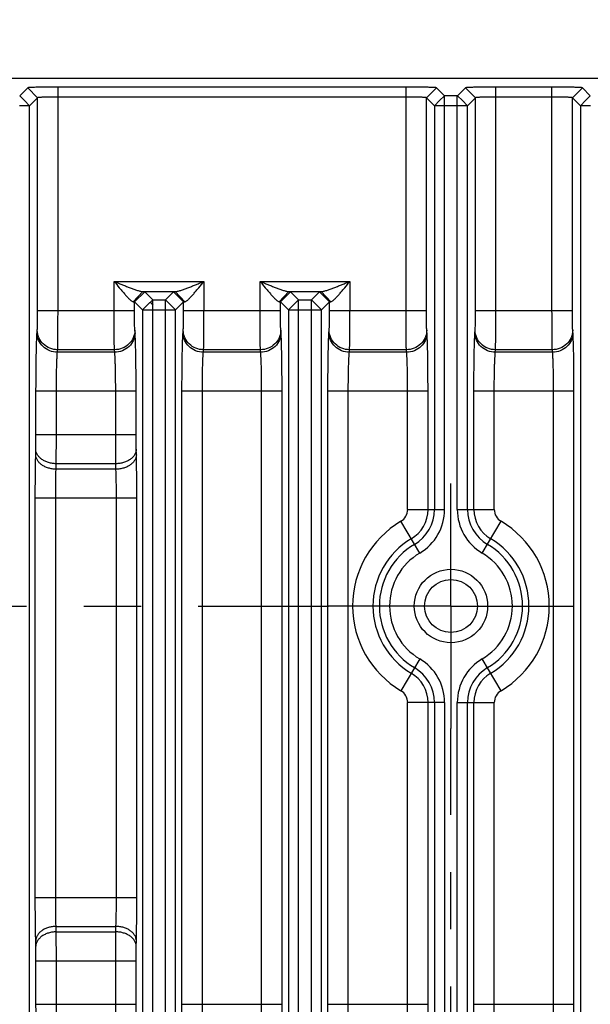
# Model space of a CAD drawing. Header units: inches. Extents: x 0 to 34, y 0 to 22.
# Tile 56 of 59: x 27.3 to 28.7, y 13.7 to 16.1. Entities that reach past the tile are written whole.
import ezdxf

# ---------------------------------------------------------------- set-up
doc = ezdxf.new("R2010")
doc.units = ezdxf.units.IN
doc.header["$LTSCALE"] = 1.87
doc.header["$MEASUREMENT"] = 0
doc.linetypes.add('CENTER', pattern=[0.6, 0.375, -0.075, 0.075, -0.075])
doc.layers.get('0').update_dxf_attribs({"linetype": 'CONTINUOUS'})
doc.layers.add('02___PRT_ALL_AXES', color=7, linetype='CONTINUOUS')
doc.layers.add('DIMENSIONS', color=7, linetype='CONTINUOUS')
doc.styles.get("Standard").update_dxf_attribs({"font": 'txt', "width": 0.8})
doc.dimstyles.new('DIMSTYLE_1', dxfattribs={"dimtxt": 0.125, "dimasz": 0.18, "dimexe": 0.125, "dimexo": 0.0625, "dimgap": 0.03125, "dimtad": 0, "dimtih": 1, "dimtoh": 1, "dimdec": 3, "dimzin": 4, "dimdsep": 46, "dimtxsty": 'STANDARD', "dimblk": '_FILLED', "dimblk1": '_FILLED', "dimblk2": '_FILLED', "dimcen": 0.09, "dimadec": 0, "dimazin": 0, "dimtp": 0.001, "dimtm": 0.001, "dimtfac": 1, "dimtdec": 3, "dimtofl": 0, "dimtmove": 0, "dimatfit": 3, "dimldrblk": '_FILLED', "dimfxl": 1, "dimtolj": 1, "dimtzin": 4, "dimarcsym": 0})
doc.dimstyles.new('DIMSTYLE_2', dxfattribs={"dimtxt": 0.125, "dimasz": 0.18, "dimexe": 0.125, "dimexo": 0.0625, "dimgap": 0.0625, "dimtad": 0, "dimtih": 1, "dimtoh": 1, "dimdec": 3, "dimzin": 4, "dimdsep": 46, "dimtxsty": 'STANDARD', "dimblk": '_FILLED', "dimblk1": '_FILLED', "dimblk2": '_FILLED', "dimcen": 0.09, "dimadec": 0, "dimazin": 0, "dimtp": 0.001, "dimtm": 0.001, "dimtfac": 1, "dimtdec": 3, "dimtofl": 0, "dimtmove": 0, "dimatfit": 3, "dimldrblk": '_FILLED', "dimfxl": 1, "dimtolj": 1, "dimtzin": 4, "dimarcsym": 0})

# ---------------------------------------------------------------- blocks, each defined once
blk = doc.blocks.new('*D15')
at = {"layer": 'DIMENSIONS', "color": 2, "linetype": 'CONTINUOUS'}
blk.add_line((17.4026, 10.8099), (17.4026, 16.6349), dxfattribs=at)
at = {"layer": 'DIMENSIONS', "color": 2, "linetype": 'CONTINUOUS', "insert": (17.3401, 16.6974), "char_height": 0.125, "width": 1.825, "attachment_point": 1, "rotation": 90, "line_spacing_factor": 0.9}
blk.add_mtext('3X 12.485{\\Ftxt.shx;\\W1.000000;\\H0.125000; }[317.11]', dxfattribs=at)
blk = doc.blocks.new('_FILLED')
at = {"color": 0, "linetype": 'BYBLOCK'}
blk.add_solid([(0, 0), (-1, 0.174), (-1, -0.174)], dxfattribs=at)
blk = doc.blocks.new('*D17')
at = {"layer": 'DIMENSIONS', "color": 2, "linetype": 'CONTINUOUS'}
for p, q in [((29.5057, 15.9474), (31.5122, 15.9474)), ((31.3872, 15.9474), (31.3872, 12.2709)), ((31.3872, 8.3444), (31.3872, 12.0209)), ((18.8503, 8.3444), (31.5122, 8.3444))]:
    blk.add_line(p, q, dxfattribs=at)
at = {"layer": 'DIMENSIONS', "color": 2, "linetype": 'CONTINUOUS', "xscale": 0.18, "yscale": 0.18, "zscale": 0.18}
for p, rotation in [((31.3872, 15.9474), 90), ((31.3872, 8.3444), 270)]:
    blk.add_blockref('_FILLED', p, dxfattribs=dict(at, rotation=rotation))
at = {"layer": 'DIMENSIONS', "color": 2, "linetype": 'CONTINUOUS', "insert": (31.3872, 12.2084), "char_height": 0.125, "width": 1.625, "attachment_point": 2, "line_spacing_factor": 0.9}
blk.add_mtext('(7.603{\\Ftxt.shx;\\W1.000000;\\H0.125000; }[193.12])', dxfattribs=at)
blk = doc.blocks.new('*D43')
at = {"layer": 'DIMENSIONS', "color": 2, "linetype": 'CONTINUOUS'}
for p, q in [((17.5936, 16.4632), (17.5936, 16.6349)), ((17.4656, 16.2496), (17.5936, 16.4632)), ((17.4656, 15.0584), (17.4656, 16.2496))]:
    blk.add_line(p, q, dxfattribs=at)
at = {"layer": 'DIMENSIONS', "color": 2, "linetype": 'CONTINUOUS', "insert": (17.5311, 16.6974), "char_height": 0.125, "width": 1.825, "attachment_point": 1, "rotation": 90, "line_spacing_factor": 0.9}
blk.add_mtext('2X 12.422{\\Ftxt.shx;\\W1.000000;\\H0.125000; }[315.51]', dxfattribs=at)

msp = doc.modelspace()

# ---------------------------------------------------------------- linework, layer by layer
at = {"color": 7, "linetype": 'CONTINUOUS'}
for p, q in [((18.2432, 15.9474), (29.4432, 15.9474)), ((27.288, 15.9236), (27.2684, 15.904)), ((27.3124, 15.8992), (27.288, 15.9236)), ((27.3624, 15.3771), (27.3624, 15.9254)), ((28.216, 15.9254), (27.3624, 15.9254)), ((28.216, 15.3771), (28.216, 15.9254)), ((28.266, 15.8992), (28.2904, 15.9236)), ((28.31, 15.904), (28.2904, 15.9236)), ((28.362, 15.9236), (28.3424, 15.904)), ((28.3864, 15.8992), (28.362, 15.9236)), ((28.574, 15.9254), (28.4364, 15.9254)), ((28.4364, 15.3771), (28.4364, 15.9254)), ((28.574, 15.3771), (28.574, 15.9254)), ((28.624, 15.8992), (28.6484, 15.9236)), ((28.668, 15.904), (28.6484, 15.9236)), ((27.2803, 15.8921), (27.2684, 15.904)), ((27.2928, 15.8796), (27.2803, 15.8921)), ((27.3124, 15.8992), (27.2928, 15.8796)), ((27.3124, 15.3771), (27.3124, 15.8992)), ((28.216, 15.901), (27.3624, 15.901)), ((28.266, 15.3771), (28.266, 15.8992)), ((28.2856, 15.8796), (28.266, 15.8992)), ((28.2856, 15.8796), (28.2981, 15.8921)), ((28.2981, 15.8921), (28.31, 15.904)), ((28.3424, 15.904), (28.31, 15.904)), ((28.3106, 14.8901), (28.3106, 15.904)), ((28.3418, 14.8901), (28.3418, 15.904)), ((28.3543, 15.8921), (28.3424, 15.904)), ((28.3668, 15.8796), (28.3543, 15.8921)), ((28.3864, 15.8992), (28.3668, 15.8796)), ((28.3864, 15.3771), (28.3864, 15.8992)), ((28.574, 15.901), (28.4364, 15.901)), ((28.624, 15.3771), (28.624, 15.8992)), ((28.6436, 15.8796), (28.624, 15.8992)), ((28.6436, 15.8796), (28.6561, 15.8921)), ((28.6561, 15.8921), (28.668, 15.904)), ((27.2928, 15.8796), (27.2678, 15.8796)), ((27.2928, 8.4272), (27.2928, 15.8796)), ((28.2856, 15.8796), (28.2856, 14.8901)), ((28.3106, 15.8796), (28.2856, 15.8796)), ((28.3418, 15.8796), (28.3106, 15.8796)), ((28.3668, 15.8796), (28.3418, 15.8796)), ((28.3668, 14.8901), (28.3668, 15.8796)), ((28.6436, 15.8796), (28.6436, 8.4272)), ((28.6686, 15.8796), (28.6436, 15.8796)), ((27.5, 15.4492), (27.7204, 15.4492)), ((27.5, 15.3771), (27.5, 15.4492)), ((27.7204, 15.4492), (27.7204, 15.3771)), ((27.858, 15.4492), (28.0784, 15.4492)), ((27.858, 15.3771), (27.858, 15.4492)), ((28.0784, 15.4492), (28.0784, 15.3771)), ((27.5703, 15.4242), (27.5469, 15.3992)), ((27.575, 15.4236), (27.55, 15.3986)), ((27.5703, 15.4242), (27.6501, 15.4242)), ((27.575, 15.4236), (27.5946, 15.404)), ((27.6258, 15.404), (27.6454, 15.4236)), ((27.6454, 15.4236), (27.6704, 15.3986)), ((27.6501, 15.4242), (27.6735, 15.3992)), ((27.9283, 15.4242), (27.9049, 15.3992)), ((27.933, 15.4236), (27.908, 15.3986)), ((27.9283, 15.4242), (28.0081, 15.4242)), ((27.933, 15.4236), (27.9526, 15.404)), ((27.9838, 15.404), (28.0034, 15.4236)), ((28.0034, 15.4236), (28.0284, 15.3986)), ((28.0081, 15.4242), (28.0315, 15.3992)), ((27.55, 15.3771), (27.55, 15.3986)), ((27.55, 15.3986), (27.5696, 15.379)), ((27.5946, 15.404), (27.5821, 15.3915)), ((27.5946, 15.404), (27.6258, 15.404)), ((27.5946, 8.9028), (27.5946, 15.404)), ((27.6258, 8.9028), (27.6258, 15.404)), ((27.6258, 15.404), (27.6383, 15.3915)), ((27.6508, 15.379), (27.6704, 15.3986)), ((27.6704, 15.3771), (27.6704, 15.3986)), ((27.908, 15.3771), (27.908, 15.3986)), ((27.908, 15.3986), (27.9276, 15.379)), ((27.9526, 15.404), (27.9401, 15.3915)), ((27.9526, 15.404), (27.9838, 15.404)), ((27.9526, 8.9028), (27.9526, 15.404)), ((27.9838, 8.9028), (27.9838, 15.404)), ((27.9838, 15.404), (27.9963, 15.3915)), ((28.0088, 15.379), (28.0284, 15.3986)), ((28.0284, 15.3771), (28.0284, 15.3986)), ((27.55, 15.3771), (27.3124, 15.3771)), ((27.5821, 15.3915), (27.5696, 15.379)), ((27.5696, 15.379), (27.5696, 8.9278)), ((27.5696, 15.379), (27.5946, 15.379)), ((27.5946, 15.379), (27.6258, 15.379)), ((27.6258, 15.379), (27.6508, 15.379)), ((27.6383, 15.3915), (27.6508, 15.379)), ((27.6508, 8.9278), (27.6508, 15.379)), ((27.908, 15.3771), (27.6704, 15.3771)), ((27.9401, 15.3915), (27.9276, 15.379)), ((27.9276, 15.379), (27.9276, 8.9278)), ((27.9276, 15.379), (27.9526, 15.379)), ((27.9526, 15.379), (27.9838, 15.379)), ((27.9838, 15.379), (28.0088, 15.379)), ((27.9963, 15.3915), (28.0088, 15.379)), ((28.0088, 8.9278), (28.0088, 15.379)), ((28.266, 15.3771), (28.0284, 15.3771)), ((28.624, 15.3771), (28.3864, 15.3771)), ((27.311, 15.323), (27.3115, 15.3293)), ((27.5513, 15.323), (27.5509, 15.3293)), ((27.669, 15.323), (27.6695, 15.3293)), ((27.9093, 15.323), (27.9089, 15.3293)), ((28.027, 15.323), (28.0275, 15.3293)), ((28.2673, 15.323), (28.2669, 15.3293)), ((28.385, 15.323), (28.3855, 15.3293)), ((28.6253, 15.323), (28.6249, 15.3293)), ((27.361, 15.2753), (27.3615, 15.2816)), ((27.5009, 15.2816), (27.3615, 15.2816)), ((27.5014, 15.2753), (27.5009, 15.2816)), ((27.719, 15.2753), (27.7195, 15.2816)), ((27.8589, 15.2816), (27.7195, 15.2816)), ((27.8594, 15.2753), (27.8589, 15.2816)), ((28.077, 15.2753), (28.0775, 15.2816)), ((28.2169, 15.2816), (28.0775, 15.2816)), ((28.2174, 15.2753), (28.2169, 15.2816)), ((28.435, 15.2753), (28.4355, 15.2816)), ((28.5749, 15.2816), (28.4355, 15.2816)), ((28.5754, 15.2753), (28.5749, 15.2816)), ((27.5014, 15.2753), (27.361, 15.2753)), ((27.8594, 15.2753), (27.719, 15.2753)), ((28.2174, 15.2753), (28.077, 15.2753)), ((28.5754, 15.2753), (28.435, 15.2753)), ((27.5539, 15.1798), (27.3084, 15.1798)), ((27.3084, 15.0728), (27.3084, 15.1798)), ((27.3584, 15.0728), (27.3584, 15.1798)), ((27.5039, 15.0728), (27.5039, 15.1798)), ((27.5539, 15.0728), (27.5539, 15.1798)), ((27.9119, 15.1798), (27.6664, 15.1798)), ((27.6664, 13.6771), (27.6664, 15.1798)), ((27.7164, 13.6771), (27.7164, 15.1798)), ((27.8619, 13.6771), (27.8619, 15.1798)), ((27.9119, 13.6771), (27.9119, 15.1798)), ((28.2699, 15.1798), (28.0244, 15.1798)), ((28.0244, 13.6771), (28.0244, 15.1798)), ((28.0744, 13.6771), (28.0744, 15.1798)), ((28.2199, 14.8901), (28.2199, 15.1798)), ((28.2699, 14.8901), (28.2699, 15.1798)), ((28.6279, 15.1798), (28.3824, 15.1798)), ((28.3824, 14.8901), (28.3824, 15.1798)), ((28.4324, 14.8901), (28.4324, 15.1798)), ((28.5779, 13.6771), (28.5779, 15.1798)), ((28.6279, 13.6771), (28.6279, 15.1798)), ((27.3081, 15.0375), (27.3084, 15.0728)), ((27.5539, 15.0728), (27.3084, 15.0728)), ((27.3581, 15.0021), (27.3584, 15.0728)), ((27.5043, 15.0021), (27.5039, 15.0728)), ((27.5543, 15.0375), (27.5539, 15.0728)), ((27.3078, 15.0241), (27.3081, 15.0375)), ((27.5546, 15.0241), (27.5543, 15.0375)), ((27.3577, 14.9887), (27.3581, 15.0021)), ((27.5046, 14.9887), (27.3577, 14.9887)), ((27.5043, 15.0021), (27.3581, 15.0021)), ((27.5046, 14.9887), (27.5043, 15.0021)), ((27.5557, 14.918), (27.3067, 14.918)), ((27.3067, 13.9388), (27.3067, 14.918)), ((27.3567, 13.9388), (27.3567, 14.918)), ((27.5057, 13.9388), (27.5057, 14.918)), ((27.5557, 13.9388), (27.5557, 14.918)), ((28.2199, 14.8901), (28.3106, 14.8901)), ((28.3418, 14.8901), (28.4324, 14.8901)), ((28.2495, 14.783), (28.2034, 14.861)), ((28.4029, 14.783), (28.449, 14.861)), ((28.2495, 14.5238), (28.2034, 14.4458)), ((28.449, 14.4458), (28.4029, 14.5238)), ((28.3106, 14.4167), (28.2199, 14.4167)), ((28.2199, 13.6771), (28.2199, 14.4167)), ((28.2699, 13.6771), (28.2699, 14.4167)), ((28.2856, 14.4167), (28.2856, 9.8901)), ((28.3106, 14.4167), (28.3106, 9.8901)), ((28.3418, 14.4167), (28.4324, 14.4167)), ((28.3418, 9.8901), (28.3418, 14.4167)), ((28.3668, 9.8901), (28.3668, 14.4167)), ((28.3824, 13.6771), (28.3824, 14.4167)), ((28.4324, 13.6771), (28.4324, 14.4167)), ((27.3067, 13.9388), (27.5557, 13.9388)), ((27.3577, 13.8681), (27.5046, 13.8681)), ((27.3581, 13.8547), (27.3577, 13.8681)), ((27.3581, 13.8547), (27.5043, 13.8547)), ((27.3584, 13.784), (27.3581, 13.8547)), ((27.5039, 13.784), (27.5043, 13.8547)), ((27.5043, 13.8547), (27.5046, 13.8681)), ((27.3081, 13.8193), (27.3078, 13.8328)), ((27.5543, 13.8193), (27.5546, 13.8328)), ((27.3084, 13.784), (27.3081, 13.8193)), ((27.5539, 13.784), (27.5543, 13.8193)), ((27.3084, 13.784), (27.5539, 13.784)), ((27.3084, 13.6771), (27.3084, 13.784)), ((27.3584, 13.6771), (27.3584, 13.784)), ((27.5039, 13.6771), (27.5039, 13.784)), ((27.5539, 13.6771), (27.5539, 13.784)), ((27.3084, 13.6771), (27.5539, 13.6771)), ((27.6664, 13.6771), (27.9119, 13.6771)), ((28.0244, 13.6771), (28.2699, 13.6771)), ((28.3824, 13.6771), (28.6279, 13.6771))]:
    msp.add_line(p, q, dxfattribs=at)
for radius in [0.09, 0.0649]:
    msp.add_circle((28.3262, 14.6534), radius, dxfattribs=at)
for centre, radius, start, end in [((27.8432, 15.6534), 0.3604, 224.9809, 226.6331), ((28.1862, 14.8901), 0.0338, 300.6033, 360), ((28.1862, 14.8901), 0.0837, 300.6033, 360), ((28.1862, 14.8901), 0.0994, 300.6033, 360), ((28.1862, 14.8901), 0.1244, 300.6033, 360), ((28.4662, 14.8901), 0.1244, 180, 239.3967), ((28.4662, 14.8901), 0.0994, 180, 239.3967), ((28.4662, 14.8901), 0.0837, 180, 239.3967), ((28.4662, 14.8901), 0.0338, 180, 239.3967), ((28.3262, 14.6534), 0.2412, 120.6033, 239.3967), ((28.3262, 14.6534), 0.2412, 300.6033, 59.3967), ((28.3262, 14.6534), 0.1913, 120.6033, 239.3967), ((28.3262, 14.6534), 0.1756, 120.6033, 239.3967), ((28.3262, 14.6534), 0.1756, 300.6033, 59.3967), ((28.3262, 14.6534), 0.1913, 300.6033, 59.3967), ((28.3262, 14.6534), 0.1506, 120.6033, 239.3967), ((28.3262, 14.6534), 0.1506, 300.6033, 59.3967), ((28.1862, 14.4167), 0.1244, 0, 59.3967), ((28.4662, 14.4167), 0.1244, 120.6033, 180), ((28.1862, 14.4167), 0.0837, 0, 59.3967), ((28.1862, 14.4167), 0.0994, 0, 59.3967), ((28.4662, 14.4167), 0.0994, 120.6033, 180), ((28.4662, 14.4167), 0.0837, 120.6033, 180), ((28.1862, 14.4167), 0.0338, 0, 59.3967), ((28.4662, 14.4167), 0.0338, 120.6033, 180)]:
    msp.add_arc(centre, radius, start, end, dxfattribs=at)
for points, knots in [([(27.3624, 15.9254), (27.3576, 15.9254), (27.3483, 15.9254), (27.3346, 15.9253), (27.3237, 15.9251), (27.3157, 15.925), (27.3103, 15.9249), (27.3053, 15.9247), (27.301, 15.9246), (27.2972, 15.9244), (27.2941, 15.9243), (27.2919, 15.9241), (27.2904, 15.924), (27.2896, 15.9239), (27.2889, 15.9239), (27.2885, 15.9238), (27.2882, 15.9237), (27.288, 15.9236), (27.288, 15.9236)], [0, 0, 0, 0, 0.191052, 0.376998, 0.550022, 0.629247, 0.70231, 0.768338, 0.826858, 0.877497, 0.919886, 0.953656, 0.967197, 0.978448, 0.98737, 0.993925, 0.998099, 1, 1, 1, 1]), ([(28.2904, 15.9236), (28.2904, 15.9236), (28.2902, 15.9237), (28.2899, 15.9238), (28.2894, 15.9239), (28.2887, 15.924), (28.2878, 15.924), (28.2867, 15.9241), (28.2855, 15.9242), (28.2836, 15.9243), (28.2807, 15.9245), (28.2769, 15.9246), (28.2724, 15.9247), (28.2675, 15.9249), (28.262, 15.925), (28.2539, 15.9251), (28.2431, 15.9253), (28.2297, 15.9254), (28.2206, 15.9254), (28.216, 15.9254)], [0, 0, 0, 0, 0.002075, 0.006543, 0.01349, 0.022888, 0.034687, 0.048834, 0.065271, 0.08394, 0.12774, 0.179761, 0.239529, 0.306567, 0.380305, 0.459805, 0.631962, 0.81478, 1, 1, 1, 1]), ([(28.4364, 15.9254), (28.4316, 15.9254), (28.4223, 15.9254), (28.4086, 15.9253), (28.3977, 15.9251), (28.3897, 15.925), (28.3843, 15.9249), (28.3793, 15.9247), (28.375, 15.9246), (28.3712, 15.9244), (28.3681, 15.9243), (28.3659, 15.9241), (28.3644, 15.924), (28.3636, 15.9239), (28.3629, 15.9239), (28.3625, 15.9238), (28.3622, 15.9237), (28.362, 15.9236), (28.362, 15.9236)], [0, 0, 0, 0, 0.191052, 0.376998, 0.550022, 0.629247, 0.70231, 0.768338, 0.826858, 0.877497, 0.919886, 0.953656, 0.967197, 0.978448, 0.98737, 0.993925, 0.998099, 1, 1, 1, 1]), ([(28.6484, 15.9236), (28.6484, 15.9236), (28.6482, 15.9237), (28.6479, 15.9238), (28.6474, 15.9239), (28.6467, 15.924), (28.6458, 15.924), (28.6447, 15.9241), (28.6435, 15.9242), (28.6416, 15.9243), (28.6387, 15.9245), (28.6349, 15.9246), (28.6304, 15.9247), (28.6255, 15.9249), (28.62, 15.925), (28.6119, 15.9251), (28.6011, 15.9253), (28.5877, 15.9254), (28.5786, 15.9254), (28.574, 15.9254)], [0, 0, 0, 0, 0.002075, 0.006543, 0.01349, 0.022888, 0.034687, 0.048834, 0.065271, 0.08394, 0.12774, 0.179761, 0.239529, 0.306567, 0.380305, 0.459805, 0.631962, 0.81478, 1, 1, 1, 1]), ([(27.3624, 15.901), (27.3592, 15.9009), (27.3529, 15.9009), (27.3437, 15.9009), (27.3353, 15.9007), (27.3288, 15.9005), (27.3243, 15.9004), (27.3213, 15.9002), (27.3188, 15.9001), (27.3167, 15.8999), (27.315, 15.8997), (27.3138, 15.8996), (27.3131, 15.8994), (27.3128, 15.8993), (27.3125, 15.8993), (27.3124, 15.8992), (27.3124, 15.8992)], [0, 0, 0, 0, 0.19149, 0.37661, 0.547401, 0.697693, 0.763381, 0.821983, 0.872992, 0.915916, 0.950314, 0.975931, 0.985381, 0.992557, 0.997432, 1, 1, 1, 1]), ([(28.266, 15.8992), (28.266, 15.8992), (28.2658, 15.8993), (28.2656, 15.8994), (28.2653, 15.8994), (28.2646, 15.8996), (28.2634, 15.8997), (28.2617, 15.8999), (28.2596, 15.9001), (28.257, 15.9002), (28.2541, 15.9004), (28.2495, 15.9005), (28.2431, 15.9007), (28.2346, 15.9009), (28.2255, 15.9009), (28.2192, 15.9009), (28.216, 15.901)], [0, 0, 0, 0, 0.002605, 0.007496, 0.014679, 0.024132, 0.049751, 0.08415, 0.127084, 0.178115, 0.236738, 0.302438, 0.452738, 0.623496, 0.808545, 1, 1, 1, 1]), ([(28.4364, 15.901), (28.4332, 15.9009), (28.4269, 15.9009), (28.4177, 15.9009), (28.4093, 15.9007), (28.4028, 15.9005), (28.3983, 15.9004), (28.3953, 15.9002), (28.3928, 15.9001), (28.3907, 15.8999), (28.389, 15.8997), (28.3878, 15.8996), (28.3871, 15.8994), (28.3868, 15.8993), (28.3865, 15.8993), (28.3864, 15.8992), (28.3864, 15.8992)], [0, 0, 0, 0, 0.19149, 0.37661, 0.547401, 0.697693, 0.763381, 0.821983, 0.872992, 0.915916, 0.950314, 0.975931, 0.985381, 0.992557, 0.997432, 1, 1, 1, 1]), ([(28.624, 15.8992), (28.624, 15.8992), (28.6238, 15.8993), (28.6236, 15.8994), (28.6233, 15.8994), (28.6226, 15.8996), (28.6214, 15.8997), (28.6197, 15.8999), (28.6176, 15.9001), (28.615, 15.9002), (28.6121, 15.9004), (28.6075, 15.9005), (28.6011, 15.9007), (28.5926, 15.9009), (28.5835, 15.9009), (28.5772, 15.9009), (28.574, 15.901)], [0, 0, 0, 0, 0.002605, 0.007496, 0.014679, 0.024132, 0.049751, 0.08415, 0.127084, 0.178115, 0.236738, 0.302438, 0.452738, 0.623496, 0.808545, 1, 1, 1, 1]), ([(27.5, 15.4492), (27.5042, 15.444), (27.5105, 15.4363), (27.5189, 15.4262), (27.5251, 15.419), (27.5302, 15.4132), (27.5342, 15.4089), (27.537, 15.406), (27.5398, 15.4035), (27.5423, 15.4014), (27.5446, 15.4), (27.5462, 15.3993), (27.5469, 15.3992)], [0, 0, 0, 0, 0.290382, 0.432976, 0.57174, 0.704316, 0.767233, 0.826699, 0.881198, 0.929318, 0.969402, 1, 1, 1, 1]), ([(27.5, 15.4492), (27.5062, 15.4467), (27.5155, 15.4428), (27.5279, 15.4379), (27.5371, 15.4343), (27.5461, 15.4309), (27.5534, 15.4283), (27.5591, 15.4265), (27.5631, 15.4254), (27.5668, 15.4245), (27.5692, 15.4242), (27.5703, 15.4242)], [0, 0, 0, 0, 0.269767, 0.403418, 0.535283, 0.664261, 0.788484, 0.847495, 0.903408, 0.954824, 1, 1, 1, 1]), ([(27.6501, 15.4242), (27.6512, 15.4242), (27.6536, 15.4246), (27.6573, 15.4254), (27.6613, 15.4265), (27.667, 15.4283), (27.6743, 15.4309), (27.6833, 15.4343), (27.6924, 15.4379), (27.7017, 15.4416), (27.711, 15.4454), (27.7172, 15.4479), (27.7204, 15.4492)], [0, 0, 0, 0, 0.04469, 0.09635, 0.152325, 0.211373, 0.335451, 0.464495, 0.596428, 0.730113, 0.864837, 1, 1, 1, 1]), ([(27.6735, 15.3992), (27.6742, 15.3993), (27.6758, 15.3999), (27.678, 15.4014), (27.6806, 15.4035), (27.6833, 15.406), (27.6861, 15.4089), (27.6902, 15.4132), (27.6953, 15.4189), (27.7014, 15.4262), (27.7098, 15.4363), (27.7162, 15.444), (27.7204, 15.4492)], [0, 0, 0, 0, 0.030264, 0.070425, 0.118717, 0.17336, 0.232643, 0.295333, 0.427961, 0.566848, 0.709459, 1, 1, 1, 1]), ([(27.858, 15.4492), (27.8622, 15.444), (27.8685, 15.4363), (27.8769, 15.4262), (27.8831, 15.419), (27.8882, 15.4132), (27.8922, 15.4089), (27.895, 15.406), (27.8978, 15.4035), (27.9003, 15.4014), (27.9026, 15.4), (27.9042, 15.3993), (27.9049, 15.3992)], [0, 0, 0, 0, 0.290382, 0.432976, 0.57174, 0.704316, 0.767233, 0.826699, 0.881198, 0.929318, 0.969402, 1, 1, 1, 1]), ([(27.858, 15.4492), (27.8642, 15.4467), (27.8735, 15.4428), (27.8859, 15.4379), (27.8951, 15.4343), (27.9041, 15.4309), (27.9114, 15.4283), (27.9171, 15.4265), (27.9211, 15.4254), (27.9248, 15.4245), (27.9272, 15.4242), (27.9283, 15.4242)], [0, 0, 0, 0, 0.269767, 0.403418, 0.535283, 0.664261, 0.788484, 0.847495, 0.903408, 0.954824, 1, 1, 1, 1]), ([(28.0081, 15.4242), (28.0092, 15.4242), (28.0116, 15.4246), (28.0153, 15.4254), (28.0193, 15.4265), (28.025, 15.4283), (28.0323, 15.4309), (28.0413, 15.4343), (28.0504, 15.4379), (28.0597, 15.4416), (28.069, 15.4454), (28.0752, 15.4479), (28.0784, 15.4492)], [0, 0, 0, 0, 0.04469, 0.09635, 0.152325, 0.211373, 0.335451, 0.464495, 0.596428, 0.730113, 0.864837, 1, 1, 1, 1]), ([(28.0315, 15.3992), (28.0322, 15.3993), (28.0338, 15.3999), (28.036, 15.4014), (28.0386, 15.4035), (28.0413, 15.406), (28.0441, 15.4089), (28.0482, 15.4132), (28.0533, 15.4189), (28.0594, 15.4262), (28.0678, 15.4363), (28.0742, 15.444), (28.0784, 15.4492)], [0, 0, 0, 0, 0.030264, 0.070425, 0.118717, 0.17336, 0.232643, 0.295333, 0.427961, 0.566848, 0.709459, 1, 1, 1, 1]), ([(27.5703, 15.4242), (27.5709, 15.4242), (27.5721, 15.4241), (27.5734, 15.4239), (27.5741, 15.4238), (27.5745, 15.4238), (27.5748, 15.4237), (27.575, 15.4236), (27.575, 15.4236)], [0, 0, 0, 0, 0.408065, 0.710394, 0.821886, 0.907006, 0.966024, 1, 1, 1, 1]), ([(27.6454, 15.4236), (27.6454, 15.4236), (27.6456, 15.4237), (27.6458, 15.4238), (27.6462, 15.4238), (27.647, 15.4239), (27.6483, 15.4241), (27.6494, 15.4242), (27.6501, 15.4242)], [0, 0, 0, 0, 0.033976, 0.092994, 0.178114, 0.289606, 0.591935, 1, 1, 1, 1]), ([(27.9283, 15.4242), (27.9289, 15.4242), (27.9301, 15.4241), (27.9314, 15.4239), (27.9321, 15.4238), (27.9325, 15.4238), (27.9328, 15.4237), (27.933, 15.4236), (27.933, 15.4236)], [0, 0, 0, 0, 0.408065, 0.710394, 0.821886, 0.907006, 0.966024, 1, 1, 1, 1]), ([(28.0034, 15.4236), (28.0034, 15.4236), (28.0036, 15.4237), (28.0038, 15.4238), (28.0042, 15.4238), (28.005, 15.4239), (28.0063, 15.4241), (28.0074, 15.4242), (28.0081, 15.4242)], [0, 0, 0, 0, 0.033976, 0.092994, 0.178114, 0.289606, 0.591935, 1, 1, 1, 1]), ([(27.5469, 15.3992), (27.5473, 15.3991), (27.548, 15.3991), (27.549, 15.3989), (27.5496, 15.3988), (27.5499, 15.3987), (27.55, 15.3986), (27.55, 15.3986)], [0, 0, 0, 0, 0.403997, 0.704234, 0.901262, 0.96209, 1, 1, 1, 1]), ([(27.6704, 15.3986), (27.6704, 15.3986), (27.6705, 15.3987), (27.6708, 15.3988), (27.6714, 15.3989), (27.6723, 15.3991), (27.6731, 15.3991), (27.6735, 15.3992)], [0, 0, 0, 0, 0.03791, 0.098738, 0.295766, 0.596003, 1, 1, 1, 1]), ([(27.9049, 15.3992), (27.9053, 15.3991), (27.906, 15.3991), (27.907, 15.3989), (27.9076, 15.3988), (27.9079, 15.3987), (27.908, 15.3986), (27.908, 15.3986)], [0, 0, 0, 0, 0.403997, 0.704234, 0.901262, 0.96209, 1, 1, 1, 1]), ([(28.0284, 15.3986), (28.0284, 15.3986), (28.0285, 15.3987), (28.0288, 15.3988), (28.0294, 15.3989), (28.0303, 15.3991), (28.0311, 15.3991), (28.0315, 15.3992)], [0, 0, 0, 0, 0.03791, 0.098738, 0.295766, 0.596003, 1, 1, 1, 1]), ([(27.3115, 15.3293), (27.3116, 15.3303), (27.3117, 15.3326), (27.312, 15.3387), (27.3122, 15.3484), (27.3123, 15.362), (27.3124, 15.3719), (27.3124, 15.3771)], [0, 0, 0, 0, 0.061793, 0.147183, 0.379341, 0.673266, 1, 1, 1, 1]), ([(27.3615, 15.2816), (27.3616, 15.2835), (27.3617, 15.2882), (27.3619, 15.3003), (27.3622, 15.3197), (27.3623, 15.3469), (27.3624, 15.3667), (27.3624, 15.3771)], [0, 0, 0, 0, 0.061722, 0.147093, 0.37926, 0.673224, 1, 1, 1, 1]), ([(27.5009, 15.2816), (27.5008, 15.2835), (27.5007, 15.2882), (27.5004, 15.3003), (27.5002, 15.3197), (27.5, 15.3469), (27.5, 15.3667), (27.5, 15.3771)], [0, 0, 0, 0, 0.061712, 0.147063, 0.379196, 0.673169, 1, 1, 1, 1]), ([(27.5509, 15.3293), (27.5508, 15.3303), (27.5506, 15.3326), (27.5504, 15.3387), (27.5502, 15.3484), (27.55, 15.362), (27.55, 15.3719), (27.55, 15.3771)], [0, 0, 0, 0, 0.061782, 0.147153, 0.379277, 0.673211, 1, 1, 1, 1]), ([(27.6695, 15.3293), (27.6696, 15.3303), (27.6697, 15.3326), (27.67, 15.3387), (27.6702, 15.3484), (27.6703, 15.362), (27.6704, 15.3719), (27.6704, 15.3771)], [0, 0, 0, 0, 0.061793, 0.147183, 0.379341, 0.673266, 1, 1, 1, 1]), ([(27.7195, 15.2816), (27.7196, 15.2835), (27.7197, 15.2882), (27.7199, 15.3003), (27.7202, 15.3197), (27.7203, 15.3469), (27.7204, 15.3667), (27.7204, 15.3771)], [0, 0, 0, 0, 0.061722, 0.147093, 0.37926, 0.673224, 1, 1, 1, 1]), ([(27.8589, 15.2816), (27.8588, 15.2835), (27.8587, 15.2882), (27.8584, 15.3003), (27.8582, 15.3197), (27.858, 15.3469), (27.858, 15.3667), (27.858, 15.3771)], [0, 0, 0, 0, 0.061712, 0.147063, 0.379196, 0.673169, 1, 1, 1, 1]), ([(27.9089, 15.3293), (27.9088, 15.3303), (27.9086, 15.3326), (27.9084, 15.3387), (27.9082, 15.3484), (27.908, 15.362), (27.908, 15.3719), (27.908, 15.3771)], [0, 0, 0, 0, 0.061782, 0.147153, 0.379277, 0.673211, 1, 1, 1, 1]), ([(28.0275, 15.3293), (28.0276, 15.3303), (28.0277, 15.3326), (28.028, 15.3387), (28.0282, 15.3484), (28.0283, 15.362), (28.0284, 15.3719), (28.0284, 15.3771)], [0, 0, 0, 0, 0.061793, 0.147183, 0.379341, 0.673266, 1, 1, 1, 1]), ([(28.0775, 15.2816), (28.0776, 15.2835), (28.0777, 15.2882), (28.0779, 15.3003), (28.0782, 15.3197), (28.0783, 15.3469), (28.0784, 15.3667), (28.0784, 15.3771)], [0, 0, 0, 0, 0.061722, 0.147093, 0.37926, 0.673224, 1, 1, 1, 1]), ([(28.2169, 15.2816), (28.2168, 15.2835), (28.2167, 15.2882), (28.2164, 15.3003), (28.2162, 15.3197), (28.216, 15.3469), (28.216, 15.3667), (28.216, 15.3771)], [0, 0, 0, 0, 0.061712, 0.147063, 0.379196, 0.673169, 1, 1, 1, 1]), ([(28.2669, 15.3293), (28.2668, 15.3303), (28.2666, 15.3326), (28.2664, 15.3387), (28.2662, 15.3484), (28.266, 15.362), (28.266, 15.3719), (28.266, 15.3771)], [0, 0, 0, 0, 0.061782, 0.147153, 0.379277, 0.673211, 1, 1, 1, 1]), ([(28.3855, 15.3293), (28.3856, 15.3303), (28.3857, 15.3326), (28.386, 15.3387), (28.3862, 15.3484), (28.3863, 15.362), (28.3864, 15.3719), (28.3864, 15.3771)], [0, 0, 0, 0, 0.061793, 0.147183, 0.379341, 0.673266, 1, 1, 1, 1]), ([(28.4355, 15.2816), (28.4356, 15.2835), (28.4357, 15.2882), (28.4359, 15.3003), (28.4362, 15.3197), (28.4363, 15.3469), (28.4364, 15.3667), (28.4364, 15.3771)], [0, 0, 0, 0, 0.061722, 0.147093, 0.37926, 0.673224, 1, 1, 1, 1]), ([(28.5749, 15.2816), (28.5748, 15.2835), (28.5747, 15.2882), (28.5744, 15.3003), (28.5742, 15.3197), (28.574, 15.3469), (28.574, 15.3667), (28.574, 15.3771)], [0, 0, 0, 0, 0.061712, 0.147063, 0.379196, 0.673169, 1, 1, 1, 1]), ([(28.6249, 15.3293), (28.6248, 15.3303), (28.6246, 15.3326), (28.6244, 15.3387), (28.6242, 15.3484), (28.624, 15.362), (28.624, 15.3719), (28.624, 15.3771)], [0, 0, 0, 0, 0.061782, 0.147153, 0.379277, 0.673211, 1, 1, 1, 1]), ([(27.3615, 15.2816), (27.355, 15.2816), (27.342, 15.2841), (27.3255, 15.2947), (27.3143, 15.3105), (27.3116, 15.3231), (27.3115, 15.3293)], [0, 0, 0, 0, 0.254984, 0.507413, 0.755513, 1, 1, 1, 1]), ([(27.5509, 15.3293), (27.5508, 15.3231), (27.5481, 15.3105), (27.5369, 15.2947), (27.5203, 15.2841), (27.5073, 15.2816), (27.5009, 15.2816)], [0, 0, 0, 0, 0.244487, 0.492587, 0.745016, 1, 1, 1, 1]), ([(27.7195, 15.2816), (27.713, 15.2816), (27.7, 15.2841), (27.6835, 15.2947), (27.6723, 15.3105), (27.6696, 15.3231), (27.6695, 15.3293)], [0, 0, 0, 0, 0.254984, 0.507413, 0.755513, 1, 1, 1, 1]), ([(27.9089, 15.3293), (27.9088, 15.3231), (27.9061, 15.3105), (27.8949, 15.2947), (27.8783, 15.2841), (27.8653, 15.2816), (27.8589, 15.2816)], [0, 0, 0, 0, 0.244487, 0.492587, 0.745016, 1, 1, 1, 1]), ([(28.0775, 15.2816), (28.071, 15.2816), (28.058, 15.2841), (28.0415, 15.2947), (28.0303, 15.3105), (28.0276, 15.3231), (28.0275, 15.3293)], [0, 0, 0, 0, 0.254984, 0.507413, 0.755513, 1, 1, 1, 1]), ([(28.2669, 15.3293), (28.2668, 15.3231), (28.2641, 15.3105), (28.2529, 15.2947), (28.2363, 15.2841), (28.2233, 15.2816), (28.2169, 15.2816)], [0, 0, 0, 0, 0.244487, 0.492587, 0.745016, 1, 1, 1, 1]), ([(28.4355, 15.2816), (28.429, 15.2816), (28.416, 15.2841), (28.3995, 15.2947), (28.3883, 15.3105), (28.3856, 15.3231), (28.3855, 15.3293)], [0, 0, 0, 0, 0.254984, 0.507413, 0.755513, 1, 1, 1, 1]), ([(28.6249, 15.3293), (28.6248, 15.3231), (28.6221, 15.3105), (28.6109, 15.2947), (28.5943, 15.2841), (28.5813, 15.2816), (28.5749, 15.2816)], [0, 0, 0, 0, 0.244487, 0.492587, 0.745016, 1, 1, 1, 1]), ([(27.3084, 15.1798), (27.3084, 15.1954), (27.3086, 15.225), (27.309, 15.2606), (27.3095, 15.2858), (27.3099, 15.3009), (27.3104, 15.313), (27.3108, 15.3201), (27.311, 15.323)], [0, 0, 0, 0, 0.326711, 0.620739, 0.746183, 0.852906, 0.938248, 1, 1, 1, 1]), ([(27.361, 15.2753), (27.3545, 15.2753), (27.3416, 15.2778), (27.325, 15.2884), (27.3138, 15.3042), (27.3111, 15.3168), (27.311, 15.323)], [0, 0, 0, 0, 0.254983, 0.507413, 0.755513, 1, 1, 1, 1]), ([(27.5513, 15.323), (27.5513, 15.3168), (27.5486, 15.3042), (27.5374, 15.2884), (27.5208, 15.2778), (27.5078, 15.2753), (27.5014, 15.2753)], [0, 0, 0, 0, 0.244487, 0.492587, 0.745017, 1, 1, 1, 1]), ([(27.5539, 15.1798), (27.5539, 15.1954), (27.5538, 15.225), (27.5534, 15.2607), (27.5529, 15.2858), (27.5524, 15.3009), (27.552, 15.313), (27.5516, 15.3201), (27.5513, 15.323)], [0, 0, 0, 0, 0.326755, 0.620788, 0.746221, 0.852925, 0.938255, 1, 1, 1, 1]), ([(27.6664, 15.1798), (27.6664, 15.1954), (27.6666, 15.225), (27.667, 15.2606), (27.6675, 15.2858), (27.6679, 15.3009), (27.6684, 15.313), (27.6688, 15.3201), (27.669, 15.323)], [0, 0, 0, 0, 0.326711, 0.620739, 0.746183, 0.852906, 0.938248, 1, 1, 1, 1]), ([(27.719, 15.2753), (27.7125, 15.2753), (27.6996, 15.2778), (27.683, 15.2884), (27.6718, 15.3042), (27.6691, 15.3168), (27.669, 15.323)], [0, 0, 0, 0, 0.254983, 0.507413, 0.755513, 1, 1, 1, 1]), ([(27.9093, 15.323), (27.9093, 15.3168), (27.9066, 15.3042), (27.8954, 15.2884), (27.8788, 15.2778), (27.8658, 15.2753), (27.8594, 15.2753)], [0, 0, 0, 0, 0.244487, 0.492587, 0.745017, 1, 1, 1, 1]), ([(27.9119, 15.1798), (27.9119, 15.1954), (27.9118, 15.225), (27.9114, 15.2607), (27.9109, 15.2858), (27.9104, 15.3009), (27.91, 15.313), (27.9096, 15.3201), (27.9093, 15.323)], [0, 0, 0, 0, 0.326755, 0.620788, 0.746221, 0.852925, 0.938255, 1, 1, 1, 1]), ([(28.0244, 15.1798), (28.0244, 15.1954), (28.0246, 15.225), (28.025, 15.2606), (28.0255, 15.2858), (28.0259, 15.3009), (28.0264, 15.313), (28.0268, 15.3201), (28.027, 15.323)], [0, 0, 0, 0, 0.326711, 0.620739, 0.746183, 0.852906, 0.938248, 1, 1, 1, 1]), ([(28.077, 15.2753), (28.0705, 15.2753), (28.0576, 15.2778), (28.041, 15.2884), (28.0298, 15.3042), (28.0271, 15.3168), (28.027, 15.323)], [0, 0, 0, 0, 0.254983, 0.507413, 0.755513, 1, 1, 1, 1]), ([(28.2673, 15.323), (28.2673, 15.3168), (28.2646, 15.3042), (28.2534, 15.2884), (28.2368, 15.2778), (28.2238, 15.2753), (28.2174, 15.2753)], [0, 0, 0, 0, 0.244487, 0.492587, 0.745017, 1, 1, 1, 1]), ([(28.2699, 15.1798), (28.2699, 15.1954), (28.2698, 15.225), (28.2694, 15.2607), (28.2689, 15.2858), (28.2684, 15.3009), (28.268, 15.313), (28.2676, 15.3201), (28.2673, 15.323)], [0, 0, 0, 0, 0.326755, 0.620788, 0.746221, 0.852925, 0.938255, 1, 1, 1, 1]), ([(28.3824, 15.1798), (28.3824, 15.1954), (28.3826, 15.225), (28.383, 15.2606), (28.3835, 15.2858), (28.3839, 15.3009), (28.3844, 15.313), (28.3848, 15.3201), (28.385, 15.323)], [0, 0, 0, 0, 0.326711, 0.620739, 0.746183, 0.852906, 0.938248, 1, 1, 1, 1]), ([(28.435, 15.2753), (28.4285, 15.2753), (28.4156, 15.2778), (28.399, 15.2884), (28.3878, 15.3042), (28.3851, 15.3168), (28.385, 15.323)], [0, 0, 0, 0, 0.254983, 0.507413, 0.755513, 1, 1, 1, 1]), ([(28.6253, 15.323), (28.6253, 15.3168), (28.6226, 15.3042), (28.6114, 15.2884), (28.5948, 15.2778), (28.5818, 15.2753), (28.5754, 15.2753)], [0, 0, 0, 0, 0.244487, 0.492587, 0.745017, 1, 1, 1, 1]), ([(28.6279, 15.1798), (28.6279, 15.1954), (28.6278, 15.225), (28.6274, 15.2607), (28.6269, 15.2858), (28.6264, 15.3009), (28.626, 15.313), (28.6256, 15.3201), (28.6253, 15.323)], [0, 0, 0, 0, 0.326755, 0.620788, 0.746221, 0.852925, 0.938255, 1, 1, 1, 1]), ([(27.3584, 15.1798), (27.3584, 15.1902), (27.3585, 15.2099), (27.359, 15.2337), (27.3595, 15.2504), (27.3599, 15.2605), (27.3604, 15.2686), (27.3608, 15.2733), (27.361, 15.2753)], [0, 0, 0, 0, 0.32664, 0.620604, 0.746029, 0.852755, 0.938142, 1, 1, 1, 1]), ([(27.5039, 15.1798), (27.5039, 15.1902), (27.5038, 15.2099), (27.5034, 15.2337), (27.5029, 15.2504), (27.5025, 15.2605), (27.502, 15.2686), (27.5016, 15.2733), (27.5014, 15.2753)], [0, 0, 0, 0, 0.326685, 0.620653, 0.746067, 0.852775, 0.938149, 1, 1, 1, 1]), ([(27.7164, 15.1798), (27.7164, 15.1902), (27.7165, 15.2099), (27.717, 15.2337), (27.7175, 15.2504), (27.7179, 15.2605), (27.7184, 15.2686), (27.7188, 15.2733), (27.719, 15.2753)], [0, 0, 0, 0, 0.32664, 0.620604, 0.746029, 0.852755, 0.938142, 1, 1, 1, 1]), ([(27.8619, 15.1798), (27.8619, 15.1902), (27.8618, 15.2099), (27.8614, 15.2337), (27.8609, 15.2504), (27.8605, 15.2605), (27.86, 15.2686), (27.8596, 15.2733), (27.8594, 15.2753)], [0, 0, 0, 0, 0.326685, 0.620653, 0.746067, 0.852775, 0.938149, 1, 1, 1, 1]), ([(28.0744, 15.1798), (28.0744, 15.1902), (28.0745, 15.2099), (28.075, 15.2337), (28.0755, 15.2504), (28.0759, 15.2605), (28.0764, 15.2686), (28.0768, 15.2733), (28.077, 15.2753)], [0, 0, 0, 0, 0.32664, 0.620604, 0.746029, 0.852755, 0.938142, 1, 1, 1, 1]), ([(28.2199, 15.1798), (28.2199, 15.1902), (28.2198, 15.2099), (28.2194, 15.2337), (28.2189, 15.2504), (28.2185, 15.2605), (28.218, 15.2686), (28.2176, 15.2733), (28.2174, 15.2753)], [0, 0, 0, 0, 0.326685, 0.620653, 0.746067, 0.852775, 0.938149, 1, 1, 1, 1]), ([(28.4324, 15.1798), (28.4324, 15.1902), (28.4325, 15.2099), (28.433, 15.2337), (28.4335, 15.2504), (28.4339, 15.2605), (28.4344, 15.2686), (28.4348, 15.2733), (28.435, 15.2753)], [0, 0, 0, 0, 0.32664, 0.620604, 0.746029, 0.852755, 0.938142, 1, 1, 1, 1]), ([(28.5779, 15.1798), (28.5779, 15.1902), (28.5778, 15.2099), (28.5774, 15.2337), (28.5769, 15.2504), (28.5765, 15.2605), (28.576, 15.2686), (28.5756, 15.2733), (28.5754, 15.2753)], [0, 0, 0, 0, 0.326685, 0.620653, 0.746067, 0.852775, 0.938149, 1, 1, 1, 1]), ([(27.3581, 15.0021), (27.3549, 15.0022), (27.3485, 15.0027), (27.3392, 15.0047), (27.3306, 15.008), (27.323, 15.0124), (27.3167, 15.0177), (27.312, 15.0238), (27.3089, 15.0305), (27.3081, 15.0352), (27.3081, 15.0375)], [0, 0, 0, 0, 0.144032, 0.286189, 0.423242, 0.553339, 0.675452, 0.789642, 0.897123, 1, 1, 1, 1]), ([(27.5543, 15.0375), (27.5542, 15.0352), (27.5534, 15.0305), (27.5504, 15.0238), (27.5456, 15.0177), (27.5393, 15.0124), (27.5318, 15.008), (27.5232, 15.0047), (27.5139, 15.0027), (27.5075, 15.0022), (27.5043, 15.0021)], [0, 0, 0, 0, 0.102877, 0.210358, 0.324548, 0.446661, 0.576758, 0.713811, 0.855968, 1, 1, 1, 1]), ([(27.3067, 14.918), (27.3067, 14.9371), (27.3068, 14.9725), (27.3074, 15.0078), (27.3078, 15.0241)], [0, 0, 0, 0, 0.541179, 1, 1, 1, 1]), ([(27.3577, 14.9887), (27.3545, 14.9887), (27.3481, 14.9893), (27.3389, 14.9913), (27.3303, 14.9946), (27.3227, 14.999), (27.3164, 15.0043), (27.3116, 15.0104), (27.3086, 15.017), (27.3078, 15.0218), (27.3078, 15.0241)], [0, 0, 0, 0, 0.144032, 0.286189, 0.423242, 0.553339, 0.675452, 0.789642, 0.897123, 1, 1, 1, 1]), ([(27.5546, 15.0241), (27.5546, 15.0218), (27.5538, 15.017), (27.5507, 15.0104), (27.546, 15.0043), (27.5397, 14.999), (27.5321, 14.9946), (27.5235, 14.9913), (27.5142, 14.9893), (27.5078, 14.9887), (27.5046, 14.9887)], [0, 0, 0, 0, 0.102877, 0.210358, 0.324548, 0.446661, 0.576758, 0.713811, 0.855968, 1, 1, 1, 1]), ([(27.5557, 14.918), (27.5557, 14.9371), (27.5555, 14.9725), (27.555, 15.0078), (27.5546, 15.0241)], [0, 0, 0, 0, 0.541352, 1, 1, 1, 1]), ([(27.3567, 14.918), (27.3567, 14.9307), (27.3568, 14.9543), (27.3573, 14.9779), (27.3577, 14.9887)], [0, 0, 0, 0, 0.541167, 1, 1, 1, 1]), ([(27.5057, 14.918), (27.5057, 14.9307), (27.5055, 14.9543), (27.505, 14.9779), (27.5046, 14.9887)], [0, 0, 0, 0, 0.54134, 1, 1, 1, 1]), ([(27.3078, 13.8328), (27.3074, 13.849), (27.3068, 13.8843), (27.3067, 13.9197), (27.3067, 13.9388)], [0, 0, 0, 0, 0.459059, 1, 1, 1, 1]), ([(27.3577, 13.8681), (27.3573, 13.8789), (27.3568, 13.9025), (27.3567, 13.9261), (27.3567, 13.9388)], [0, 0, 0, 0, 0.459072, 1, 1, 1, 1]), ([(27.5046, 13.8681), (27.505, 13.8789), (27.5055, 13.9025), (27.5057, 13.9261), (27.5057, 13.9388)], [0, 0, 0, 0, 0.45879, 1, 1, 1, 1]), ([(27.5546, 13.8328), (27.555, 13.849), (27.5555, 13.8843), (27.5557, 13.9197), (27.5557, 13.9388)], [0, 0, 0, 0, 0.458777, 1, 1, 1, 1]), ([(27.3577, 13.8681), (27.3545, 13.8681), (27.3481, 13.8676), (27.3389, 13.8655), (27.3303, 13.8622), (27.3227, 13.8579), (27.3164, 13.8525), (27.3116, 13.8464), (27.3086, 13.8398), (27.3078, 13.8351), (27.3078, 13.8328)], [0, 0, 0, 0, 0.144032, 0.286189, 0.423242, 0.553339, 0.675452, 0.789641, 0.897123, 1, 1, 1, 1]), ([(27.3581, 13.8547), (27.3549, 13.8547), (27.3485, 13.8541), (27.3392, 13.8521), (27.3306, 13.8488), (27.323, 13.8444), (27.3167, 13.8391), (27.312, 13.833), (27.3089, 13.8263), (27.3081, 13.8216), (27.3081, 13.8193)], [0, 0, 0, 0, 0.144032, 0.286189, 0.423242, 0.553339, 0.675452, 0.789642, 0.897123, 1, 1, 1, 1]), ([(27.5543, 13.8193), (27.5542, 13.8216), (27.5534, 13.8263), (27.5504, 13.833), (27.5456, 13.8391), (27.5393, 13.8444), (27.5318, 13.8488), (27.5232, 13.8521), (27.5139, 13.8541), (27.5075, 13.8547), (27.5043, 13.8547)], [0, 0, 0, 0, 0.102877, 0.210358, 0.324548, 0.446661, 0.576758, 0.713811, 0.855968, 1, 1, 1, 1]), ([(27.5546, 13.8328), (27.5546, 13.8351), (27.5538, 13.8398), (27.5507, 13.8464), (27.546, 13.8525), (27.5397, 13.8579), (27.5321, 13.8622), (27.5235, 13.8655), (27.5142, 13.8676), (27.5078, 13.8681), (27.5046, 13.8681)], [0, 0, 0, 0, 0.102877, 0.210358, 0.324548, 0.446661, 0.576758, 0.713811, 0.855968, 1, 1, 1, 1]), ([(27.311, 13.5338), (27.3108, 13.5368), (27.3104, 13.5438), (27.3099, 13.5559), (27.3095, 13.571), (27.309, 13.5961), (27.3086, 13.6318), (27.3084, 13.6614), (27.3084, 13.6771)], [0, 0, 0, 0, 0.061711, 0.146974, 0.253603, 0.379002, 0.67308, 1, 1, 1, 1]), ([(27.361, 13.5816), (27.3608, 13.5835), (27.3604, 13.5882), (27.3599, 13.5963), (27.3595, 13.6064), (27.359, 13.6231), (27.3585, 13.6469), (27.3584, 13.6667), (27.3584, 13.6771)], [0, 0, 0, 0, 0.061817, 0.147124, 0.253756, 0.379138, 0.673151, 1, 1, 1, 1]), ([(27.5014, 13.5816), (27.5016, 13.5835), (27.502, 13.5882), (27.5025, 13.5963), (27.5029, 13.6064), (27.5034, 13.6231), (27.5038, 13.6469), (27.5039, 13.6667), (27.5039, 13.6771)], [0, 0, 0, 0, 0.061829, 0.14715, 0.253795, 0.379192, 0.673219, 1, 1, 1, 1]), ([(27.5513, 13.5338), (27.5516, 13.5368), (27.552, 13.5438), (27.5524, 13.5559), (27.5529, 13.571), (27.5534, 13.5961), (27.5538, 13.6318), (27.5539, 13.6615), (27.5539, 13.6771)], [0, 0, 0, 0, 0.061722, 0.147, 0.253641, 0.379057, 0.673149, 1, 1, 1, 1]), ([(27.669, 13.5338), (27.6688, 13.5368), (27.6684, 13.5438), (27.6679, 13.5559), (27.6675, 13.571), (27.667, 13.5961), (27.6666, 13.6318), (27.6664, 13.6614), (27.6664, 13.6771)], [0, 0, 0, 0, 0.061711, 0.146974, 0.253603, 0.379002, 0.67308, 1, 1, 1, 1]), ([(27.719, 13.5816), (27.7188, 13.5835), (27.7184, 13.5882), (27.7179, 13.5963), (27.7175, 13.6064), (27.717, 13.6231), (27.7165, 13.6469), (27.7164, 13.6667), (27.7164, 13.6771)], [0, 0, 0, 0, 0.061817, 0.147124, 0.253756, 0.379138, 0.673151, 1, 1, 1, 1]), ([(27.8594, 13.5816), (27.8596, 13.5835), (27.86, 13.5882), (27.8605, 13.5963), (27.8609, 13.6064), (27.8614, 13.6231), (27.8618, 13.6469), (27.8619, 13.6667), (27.8619, 13.6771)], [0, 0, 0, 0, 0.061829, 0.14715, 0.253795, 0.379192, 0.673219, 1, 1, 1, 1]), ([(27.9093, 13.5338), (27.9096, 13.5368), (27.91, 13.5438), (27.9104, 13.5559), (27.9109, 13.571), (27.9114, 13.5961), (27.9118, 13.6318), (27.9119, 13.6615), (27.9119, 13.6771)], [0, 0, 0, 0, 0.061722, 0.147, 0.253641, 0.379057, 0.673149, 1, 1, 1, 1]), ([(28.027, 13.5338), (28.0268, 13.5368), (28.0264, 13.5438), (28.0259, 13.5559), (28.0255, 13.571), (28.025, 13.5961), (28.0246, 13.6318), (28.0244, 13.6614), (28.0244, 13.6771)], [0, 0, 0, 0, 0.061711, 0.146974, 0.253603, 0.379002, 0.67308, 1, 1, 1, 1]), ([(28.077, 13.5816), (28.0768, 13.5835), (28.0764, 13.5882), (28.0759, 13.5963), (28.0755, 13.6064), (28.075, 13.6231), (28.0745, 13.6469), (28.0744, 13.6667), (28.0744, 13.6771)], [0, 0, 0, 0, 0.061817, 0.147124, 0.253756, 0.379138, 0.673151, 1, 1, 1, 1]), ([(28.2174, 13.5816), (28.2176, 13.5835), (28.218, 13.5882), (28.2185, 13.5963), (28.2189, 13.6064), (28.2194, 13.6231), (28.2198, 13.6469), (28.2199, 13.6667), (28.2199, 13.6771)], [0, 0, 0, 0, 0.061829, 0.14715, 0.253795, 0.379192, 0.673219, 1, 1, 1, 1]), ([(28.2673, 13.5338), (28.2676, 13.5368), (28.268, 13.5438), (28.2684, 13.5559), (28.2689, 13.571), (28.2694, 13.5961), (28.2698, 13.6318), (28.2699, 13.6615), (28.2699, 13.6771)], [0, 0, 0, 0, 0.061722, 0.147, 0.253641, 0.379057, 0.673149, 1, 1, 1, 1]), ([(28.385, 13.5338), (28.3848, 13.5368), (28.3844, 13.5438), (28.3839, 13.5559), (28.3835, 13.571), (28.383, 13.5961), (28.3826, 13.6318), (28.3824, 13.6614), (28.3824, 13.6771)], [0, 0, 0, 0, 0.061711, 0.146974, 0.253603, 0.379002, 0.67308, 1, 1, 1, 1]), ([(28.435, 13.5816), (28.4348, 13.5835), (28.4344, 13.5882), (28.4339, 13.5963), (28.4335, 13.6064), (28.433, 13.6231), (28.4325, 13.6469), (28.4324, 13.6667), (28.4324, 13.6771)], [0, 0, 0, 0, 0.061817, 0.147124, 0.253756, 0.379138, 0.673151, 1, 1, 1, 1]), ([(28.5754, 13.5816), (28.5756, 13.5835), (28.576, 13.5882), (28.5765, 13.5963), (28.5769, 13.6064), (28.5774, 13.6231), (28.5778, 13.6469), (28.5779, 13.6667), (28.5779, 13.6771)], [0, 0, 0, 0, 0.061829, 0.14715, 0.253795, 0.379192, 0.673219, 1, 1, 1, 1]), ([(28.6253, 13.5338), (28.6256, 13.5368), (28.626, 13.5438), (28.6264, 13.5559), (28.6269, 13.571), (28.6274, 13.5961), (28.6278, 13.6318), (28.6279, 13.6615), (28.6279, 13.6771)], [0, 0, 0, 0, 0.061722, 0.147, 0.253641, 0.379057, 0.673149, 1, 1, 1, 1])]:
    msp.add_open_spline(points, degree=3, knots=knots, dxfattribs=at)
at = {"layer": '02___PRT_ALL_AXES', "color": 7, "linetype": 'CENTER'}
for p, q in [((28.3262, 14.6534), (28.3262, 14.9534)), ((25.4622, 14.6534), (28.0262, 14.6534)), ((28.3262, 14.6534), (28.0262, 14.6534)), ((28.3262, 14.6534), (28.6262, 14.6534)), ((28.3262, 14.6534), (28.3262, 14.3534)), ((28.3262, 9.6534), (28.3262, 14.3534))]:
    msp.add_line(p, q, dxfattribs=at)

# ---------------------------------------------------------------- dimensions: what is measured, and where the dimension line sits
at = {"layer": 'DIMENSIONS', "color": 2, "linetype": 'CONTINUOUS'}
for feature_location, offset, dtype, origin, text, picture, middle in [((17.4026, 10.8099), (0, 5.825), 1, (29.8872, 10.7474), '3X <>', '*D15', (17.4026, 17.6099)), ((17.4655906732, 15.058409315), (0.1279771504, 1.5764901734), 0, (29.8871770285, 14.995909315), '2X <>', '*D43', (17.5935678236, 17.6098994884))]:
    dim = msp.add_ordinate_dim(feature_location=feature_location, offset=offset, dtype=dtype, origin=origin, text=text, dimstyle='DIMSTYLE_1', dxfattribs=at)
    dim.commit()
    dim.dimension.update_dxf_attribs({"geometry": picture, "text_midpoint": middle})
dim = msp.add_linear_dim(base=(31.3872, 15.9474), p1=(18.7878, 8.3444), p2=(29.4432, 15.9474), angle=90, text='(<>)', dimstyle='DIMSTYLE_2', dxfattribs=at)
dim.commit()
dim.dimension.update_dxf_attribs({"geometry": '*D17', "text_midpoint": (31.3872, 12.1459), "dimtype": 160})

doc.saveas('drawing.dxf')
